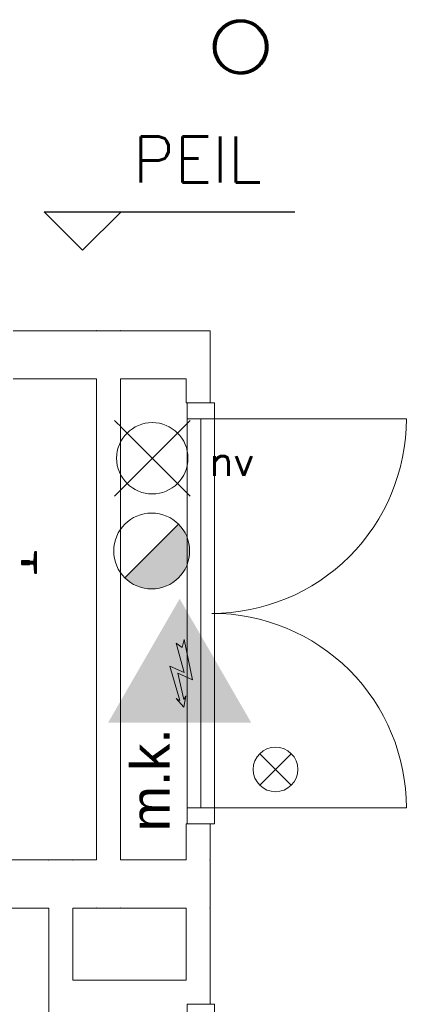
# Model space of a CAD drawing. Header units: millimetres. Extents: x -13022 to 1371524, y -38729 to 632593.
# Tile 74 of 256: x 691765 to 693446, y -11224 to -7131. Entities that reach past the tile are written whole.
import ezdxf

# ---------------------------------------------------------------- set-up
doc = ezdxf.new("R2010")
doc.units = ezdxf.units.MM
doc.header["$LTSCALE"] = 35
doc.set_wipeout_variables(frame=1)
doc.linetypes.add('DASHED', pattern=[200, 100, -100])
for name, color, linetype, lineweight in [('Al65----_beveiliging-inst', 92, 'Continuous', 9), ('B6 TEKST', 7, 'Continuous', 25), ('B95 tekst', 7, 'Continuous', 25), ('brandveiligheid voorzieningen', 10, 'Continuous', 9)]:
    doc.layers.add(name, color=color, linetype=linetype, lineweight=lineweight)
for name, color, linetype in [('LAYER102', 1, 'Continuous'), ('LAYER111', 7, 'Continuous'), ('LAYER28', 7, 'Continuous'), ('LAYER30', 7, 'Continuous'), ('LAYER31', 7, 'Continuous'), ('LAYER66', 7, 'Continuous')]:
    doc.layers.add(name, color=color, linetype=linetype)
doc.styles.add('Algemeen', font='simplex.shx', dxfattribs={"height": 2.5})
doc.styles.add('SIMPLEX', font='SIMPLEX.SHX', dxfattribs={"width": 0.75})
doc.styles.get("Standard").update_dxf_attribs({"font": 'simplex.shx'})
pattern_1 = [(225, (475378.7201, -17008.80355), (0.2121320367, -0.2121320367), []), (225, (475378.7201, -17009.01568), (0.2121320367, -0.2121320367), [])]

# ---------------------------------------------------------------- blocks, each defined once
blk = doc.blocks.new('Elektrische spanning')
at = {"layer": 'Al65----_beveiliging-inst'}
blk.add_hatch(color=50, dxfattribs=at).paths.add_polyline_path([(-4.383, 1.05), (4.383, 1.05), (0, 8.641)])
at = {"layer": 'brandveiligheid voorzieningen'}
h = blk.add_hatch(color=256, dxfattribs=at)
h.paths.add_polyline_path([(0, 10.741), (-6.201, 0), (6.201, 0)])
h.paths.add_polyline_path([(4.383, 1.05), (-4.383, 1.05), (0, 8.641)], flags=16)
blk.add_hatch(color=256, dxfattribs=at).paths.add_polyline_path([(0.393, 7.207), (0.222, 6.515), (-0.306, 6.906), (0.391, 4.34), (-0.844, 4.903), (0.017, 1.925), (-0.312, 2.098), (0.352, 1.352), (0.548, 2.331), (0.351, 2.016), (-0.169, 4.296), (1.099, 3.718)])
blk.add_lwpolyline([(0.393, 7.207), (0.222, 6.515), (-0.306, 6.906), (0.391, 4.34), (-0.844, 4.903), (0.017, 1.925), (-0.312, 2.098), (0.352, 1.352), (0.548, 2.331), (0.351, 2.016), (-0.169, 4.296), (1.099, 3.718), (0.393, 7.207)], close=True, dxfattribs=at)
blk = doc.blocks.new('Brandmelder')
at = {"layer": 'brandveiligheid voorzieningen'}
blk.add_hatch(color=256, dxfattribs=at).paths.add_polyline_path([(76.618, -89.802, 0.198912), (75.848, -87.943), (72.13, -91.661, 0.668179)])
blk.add_line((72.13, -91.661), (75.848, -87.943), dxfattribs=at)
blk.add_circle((73.989, -89.802), 2.629, dxfattribs=at)
blk = doc.blocks.new('Noodverlichting')
at = {"layer": 'Al65----_beveiliging-inst', "color": 92}
for p, q in [((163.999, -62.364), (158.754, -57.119)), ((158.754, -62.364), (163.999, -57.119))]:
    blk.add_line(p, q, dxfattribs=at)
blk.add_circle((161.376, -59.741), 2.472, dxfattribs=at)
at = {"layer": 'Al65----_beveiliging-inst', "color": 7, "style": 'Algemeen'}
blk.add_text('nv', height=2.0628, dxfattribs=at).set_placement((165.326, -60.96))
blk = doc.blocks.new('Nevenindicator')
at = {"layer": 'Al65----_beveiliging-inst', "color": 92, "ltscale": 0.7}
for p, q in [((159.186, -81.935), (161.371, -79.75)), ((159.186, -79.75), (161.371, -81.935))]:
    blk.add_line(p, q, dxfattribs=at)
blk.add_circle((160.278, -80.842), 1.545, dxfattribs=at)

msp = doc.modelspace()

# ---------------------------------------------------------------- linework, layer by layer
at = {"layer": 'B95 tekst'}
for p, q in [((691866.032, -7929.538), (692907.916, -7929.538)), ((691866.032, -7929.538), (692026.034, -8089.539)), ((692186.035, -7929.538), (692026.034, -8089.539))]:
    msp.add_line(p, q, dxfattribs=at)
at = {"layer": 'LAYER28', "color": 7, "linetype": 'Continuous', "lineweight": 25}
msp.add_lwpolyline([(692682.72, -7131.405, -2.41421358), (692569.47, -7244.663, -0.41421358), (692682.72, -7131.405)], format="xyb", close=True, dxfattribs=at)
at = {"layer": 'LAYER30', "color": 7, "linetype": 'Continuous', "lineweight": 18}
for points in [[(692460.408, -10407.147), (692460.408, -8791.155)], [(692517.408, -10407.147), (692517.408, -8791.155)], [(692574.408, -10407.147), (692574.408, -8791.155)]]:
    msp.add_lwpolyline(points, dxfattribs=at)
at = {"layer": 'LAYER31', "color": 7, "linetype": 'Continuous', "lineweight": 18}
for points in [[(692563.47, -8791.163), (693371.439, -8791.163, -0.41421361), (692563.47, -9599.155)], [(692563.47, -10407.147), (693371.47, -10407.147, 0.41421361), (692563.47, -9599.147)]]:
    msp.add_lwpolyline(points, format="xyb", dxfattribs=at)

# ---------------------------------------------------------------- block references
at = {"layer": 'Al65----_beveiliging-inst', "xscale": 60, "yscale": 60, "zscale": 60}
msp.add_blockref('Nevenindicator', (683210.926, -5397.473), dxfattribs=at)

# ---------------------------------------------------------------- texts
at = {"layer": 'B6 TEKST', "style": 'SIMPLEX'}
msp.add_text('PEIL', height=192, dxfattribs=at).set_placement((692235.429, -7808.554))
at = {"layer": 'LAYER102', "color": 7, "linetype": 'Continuous', "lineweight": 0, "char_height": 162, "attachment_point": 7, "line_spacing_factor": 1.333333}
for s, insert in [('\\pi-504.72;{\\fArial|b1|i0|c0|p34;\\H1.2346x;kantoor\\fArial|b0|i0|c0|p34;\\H0.81x;\\P\\pi-698.63;kantoorfunctie \\P\\pi-399.6;24,8 m2}', (797371.608, -8325.223)), ('\\pi-504.72;{\\fArial|b1|i0|c0|p34;\\H1.2346x;kantoor\\fArial|b0|i0|c0|p34;\\H0.81x;\\P\\pi-698.63;kantoorfunctie \\P\\pi-399.6;20,6 m2}', (803164.196, -9131.62))]:
    msp.add_mtext(s, dxfattribs=dict(at, insert=insert))
at = {"layer": 'LAYER102', "color": 7, "linetype": 'Continuous', "lineweight": 0, "insert": (692387.741, -10505.101), "char_height": 162, "attachment_point": 7, "rotation": 90, "line_spacing_factor": 1.333333}
msp.add_mtext('{\\fArial|b0|i0|c0|p34;m.k.}', dxfattribs=at)

# ---------------------------------------------------------------- wipeouts: each hides what was drawn before it
at = {"linetype": 'Continuous', "lineweight": 0}
for points in [[(691829.033, -9432.663), (691826.033, -9429.878), (691823.658, -9396.626), (691822.392, -9393.978), (691819.658, -9392.903), (691809.47, -9392.912), (691806.939, -9393.81), (691805.548, -9396.102), (691773.158, -9396.102), (691772.158, -9395.102), (691772.158, -9381.223), (691773.158, -9380.223), (691805.564, -9380.223), (691806.954, -9382.508), (691809.47, -9383.402), (691819.658, -9383.411), (691822.376, -9382.34), (691823.642, -9379.7), (691826.033, -9346.448), (691829.033, -9343.655), (691834.158, -9343.663), (691834.158, -9432.663)], [(692455.72, -10474.147), (692505.72, -10474.147), (692555.72, -10474.147), (692555.72, -10624.142), (692505.72, -10724.147), (692455.72, -10624.144)], [(690179.72, -10824.147), (690079.72, -10724.147), (690179.72, -10624.147), (691885.658, -10624.147), (691935.658, -10724.147), (691885.658, -10824.147)], [(692184.158, -10824.147), (692134.158, -10824.147), (692084.158, -10824.147), (692084.158, -10824.15), (692134.158, -10724.147), (692184.158, -10824.15)], [(691885.658, -11174.163), (691935.658, -11174.163), (691985.658, -11224.163), (691985.658, -12789.147), (691935.658, -12789.147), (691885.658, -12789.147)]]:
    msp.add_wipeout(points, dxfattribs=at).dxf.layer = 'LAYER111'

# ---------------------------------------------------------------- next in the draw order: hatches: boundary and pattern name
at = {"layer": 'LAYER66', "linetype": 'Continuous', "lineweight": 13}
h = msp.add_hatch(dxfattribs=at)
h.set_pattern_fill('~A--FYV~', style=0, pattern_type=0)
h.set_pattern_definition(pattern_1)
h.paths.add_polyline_path([(691834.158, -9432.663), (691834.158, -9343.663), (691829.033, -9343.663, 0.39337186), (691826.033, -9346.448), (691823.658, -9379.7, -0.39331824), (691819.658, -9383.411), (691809.47, -9383.413, -0.35564929), (691805.564, -9380.223), (691773.158, -9380.223), (691772.158, -9381.223), (691772.158, -9395.102), (691773.158, -9396.102), (691805.564, -9396.102, -0.35564929), (691809.47, -9392.912), (691819.658, -9392.913, -0.39331824), (691823.658, -9396.626), (691826.064, -9429.878, 0.39337186), (691829.033, -9432.663)], flags=0)

# ---------------------------------------------------------------- next in the draw order: linework, layer by layer
at = {"layer": 'LAYER102', "color": 7, "linetype": 'Continuous', "lineweight": 18}
for points in [[(692455.72, -10624.144), (692455.72, -10474.147)], [(692455.72, -10474.147), (692505.72, -10474.147), (692555.72, -10474.147)], [(692555.72, -10474.147), (692555.72, -10624.142)], [(690179.72, -10624.147), (691885.658, -10624.147)], [(691885.658, -10824.147), (690179.72, -10824.147)], [(692184.158, -10824.147), (692134.158, -10824.147), (692084.158, -10824.147)], [(691885.658, -12789.147), (691885.658, -11174.163)]]:
    msp.add_lwpolyline(points, dxfattribs=at)
at = {"layer": 'LAYER102', "color": 7, "linetype": 'DASHED', "lineweight": 18}
msp.add_lwpolyline([(692455.72, -10474.147), (692505.72, -10474.147), (692555.72, -10474.147)], dxfattribs=at)
at = {"layer": 'LAYER102', "color": 7, "linetype": 'Continuous', "lineweight": 0}
for p in [(692084.158, -10824.147), (692184.158, -10824.15)]:
    msp.add_point(p, dxfattribs=at)
at = {"layer": 'LAYER30', "color": 7, "linetype": 'Continuous', "lineweight": 18}
msp.add_lwpolyline([(692460.408, -10474.147), (692460.408, -10407.147), (692574.408, -10407.147), (692574.408, -10474.147)], close=True, dxfattribs=at)
at = {"layer": 'LAYER66', "color": 7, "linetype": 'Continuous', "lineweight": 25}
msp.add_lwpolyline([(691834.158, -9432.663), (691834.158, -9343.663), (691829.033, -9343.663, 0.39337186), (691826.033, -9346.448), (691823.658, -9379.7, -0.39331824), (691819.658, -9383.411), (691809.47, -9383.413, -0.35564929), (691805.564, -9380.223), (691773.158, -9380.223), (691772.158, -9381.223), (691772.158, -9395.102), (691773.158, -9396.102), (691805.564, -9396.102, -0.35564929), (691809.47, -9392.912), (691819.658, -9392.913, -0.39331824), (691823.658, -9396.626), (691826.064, -9429.878, 0.39337186), (691829.033, -9432.663)], format="xyb", close=True, dxfattribs=at)

# ---------------------------------------------------------------- next in the draw order: wipeouts: each hides what was drawn before it
at = {"linetype": 'Continuous', "lineweight": 0}
for points in [[(692682.72, -7357.905), (692682.72, -7347.905), (692700.642, -7346.337), (692718.033, -7341.679), (692734.345, -7334.073), (692749.079, -7323.751), (692761.814, -7311.026), (692772.126, -7296.284), (692779.736, -7279.973), (692784.392, -7262.591), (692785.97, -7244.663), (692784.392, -7226.735), (692779.736, -7209.352), (692772.126, -7193.042), (692761.814, -7178.3), (692749.079, -7165.575), (692734.345, -7155.253), (692718.033, -7147.647), (692700.642, -7142.989), (692682.72, -7141.421), (692664.798, -7142.989), (692647.408, -7147.647), (692631.095, -7155.253), (692616.361, -7165.575), (692603.626, -7178.3), (692593.314, -7193.042), (692585.704, -7209.352), (692581.048, -7226.735), (692579.486, -7244.663), (692581.048, -7262.59), (692585.704, -7279.972), (692593.314, -7296.28), (692603.642, -7311.02), (692616.361, -7323.745), (692631.111, -7334.066), (692647.408, -7341.672), (692664.798, -7346.329), (692682.72, -7347.897), (692682.72, -7357.905), (692663.751, -7356.305), (692645.314, -7351.551), (692627.939, -7343.775), (692612.111, -7333.2), (692598.283, -7320.123), (692586.829, -7304.913), (692578.095, -7288.001), (692572.314, -7269.864), (692569.658, -7251.015), (692570.189, -7231.987), (692573.908, -7213.316), (692580.689, -7195.532), (692590.361, -7179.136), (692602.642, -7164.592), (692617.189, -7152.309), (692633.579, -7142.638), (692651.361, -7135.847), (692670.033, -7132.134), (692689.064, -7131.598), (692707.908, -7134.259), (692726.048, -7140.039), (692742.97, -7148.774), (692758.173, -7160.221), (692771.251, -7174.053), (692781.829, -7189.879), (692789.611, -7207.255), (692794.361, -7225.686), (692795.954, -7244.655), (692794.236, -7264.319), (692789.126, -7283.386), (692780.783, -7301.275), (692769.47, -7317.445), (692755.501, -7331.403), (692739.345, -7342.725), (692721.454, -7351.068), (692702.376, -7356.177), (692682.72, -7357.897)], [(691737.158, -8624.147), (691737.158, -8524.147), (691737.158, -8424.147), (692084.158, -8424.147), (692134.158, -8524.147), (692084.158, -8624.147)], [(692455.72, -8624.144), (692555.72, -8424.15), (692555.72, -8724.155), (692455.72, -8724.155)], [(692455.72, -10824.152), (692505.72, -10724.147), (692555.72, -10824.15), (692555.72, -11224.155), (692505.72, -11174.155), (692455.72, -11124.155)]]:
    msp.add_wipeout(points, dxfattribs=at).dxf.layer = 'LAYER111'

# ---------------------------------------------------------------- next in the draw order: hatches: boundary and pattern name
at = {"layer": 'LAYER28', "linetype": 'Continuous', "lineweight": 13}
h = msp.add_hatch(dxfattribs=at)
h.set_pattern_fill('~A--FYV~', style=0, pattern_type=0)
h.set_pattern_definition([(45, (475378.7201, -17008.80355), (-0.2121320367, 0.2121320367), []), (45, (475378.7201, -17008.59142), (-0.2121320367, 0.2121320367), [])])
h.paths.add_polyline_path([(692682.72, -7357.905), (692682.72, -7347.905, 2.41421358), (692579.47, -7244.663, 0.41421358), (692682.72, -7347.905), (692682.72, -7357.905, -2.41409149), (692795.97, -7244.655, -0.41423383)], flags=0)

# ---------------------------------------------------------------- next in the draw order: linework, layer by layer
at = {"layer": 'LAYER102', "color": 7, "linetype": 'Continuous', "lineweight": 18}
for points in [[(691737.158, -8424.147), (692084.158, -8424.147)], [(692555.72, -8424.15), (692555.72, -8724.155)], [(692084.158, -8624.147), (691737.158, -8624.147)], [(692455.72, -8724.155), (692455.72, -8624.144)], [(692555.72, -8724.155), (692455.72, -8724.155)], [(692455.72, -11124.155), (692455.72, -10824.152)], [(692555.72, -10824.15), (692555.72, -11224.155)]]:
    msp.add_lwpolyline(points, dxfattribs=at)
at = {"layer": 'LAYER102', "color": 7, "linetype": 'DASHED', "lineweight": 18}
msp.add_lwpolyline([(692555.72, -8724.155), (692455.72, -8724.155)], dxfattribs=at)
at = {"layer": 'LAYER28', "color": 7, "linetype": 'Continuous', "lineweight": 25}
for points in [[(692682.72, -7131.405, -2.41421358), (692569.47, -7244.663, -0.41421358), (692682.72, -7131.405)], [(692682.72, -7357.905), (692682.72, -7347.905, 2.41421358), (692579.47, -7244.663, 0.41421358), (692682.72, -7347.905), (692682.72, -7357.905, -2.41409149), (692795.97, -7244.655, -0.41423383), (692682.72, -7357.905)]]:
    msp.add_lwpolyline(points, format="xyb", close=True, dxfattribs=at)
at = {"layer": 'LAYER30', "color": 7, "linetype": 'Continuous', "lineweight": 18}
msp.add_lwpolyline([(692460.408, -8791.155), (692460.408, -8724.155), (692574.408, -8724.155), (692574.408, -8791.155)], close=True, dxfattribs=at)

# ---------------------------------------------------------------- next in the draw order: wipeouts: each hides what was drawn before it
at = {"linetype": 'Continuous', "lineweight": 0}
for points in [[(691829.033, -9432.663), (691826.033, -9429.878), (691823.658, -9396.626), (691822.392, -9393.978), (691819.658, -9392.903), (691809.47, -9392.912), (691806.939, -9393.81), (691805.548, -9396.102), (691773.158, -9396.102), (691772.158, -9395.102), (691772.158, -9381.223), (691773.158, -9380.223), (691805.564, -9380.223), (691806.954, -9382.508), (691809.47, -9383.402), (691819.658, -9383.411), (691822.376, -9382.34), (691823.642, -9379.7), (691826.033, -9346.448), (691829.033, -9343.655), (691834.158, -9343.663), (691834.158, -9432.663)], [(691885.658, -10824.15), (691935.658, -10724.147), (691985.658, -10824.15), (691985.658, -11124.163), (691935.658, -11174.163), (691885.658, -11174.163)]]:
    msp.add_wipeout(points, dxfattribs=at).dxf.layer = 'LAYER111'

# ---------------------------------------------------------------- next in the draw order: hatches: boundary and pattern name
at = {"layer": 'LAYER66', "linetype": 'Continuous', "lineweight": 13}
h = msp.add_hatch(dxfattribs=at)
h.set_pattern_fill('~A--FYV~', style=0, pattern_type=0)
h.set_pattern_definition(pattern_1)
h.paths.add_polyline_path([(691834.158, -9432.663), (691834.158, -9343.663), (691829.033, -9343.663, 0.39337186), (691826.033, -9346.448), (691823.658, -9379.7, -0.39331824), (691819.658, -9383.411), (691809.47, -9383.413, -0.35564929), (691805.564, -9380.223), (691773.158, -9380.223), (691772.158, -9381.223), (691772.158, -9395.102), (691773.158, -9396.102), (691805.564, -9396.102, -0.35564929), (691809.47, -9392.912), (691819.658, -9392.913, -0.39331824), (691823.658, -9396.626), (691826.064, -9429.878, 0.39337186), (691829.033, -9432.663)], flags=0)

# ---------------------------------------------------------------- next in the draw order: linework, layer by layer
at = {"layer": 'LAYER102', "color": 7, "linetype": 'DASHED', "lineweight": 18}
for points in [[(691885.658, -10824.147), (690179.72, -10824.147)], [(691885.658, -11174.163), (691885.658, -10824.15)], [(691885.658, -12789.147), (691885.658, -11174.163)]]:
    msp.add_lwpolyline(points, dxfattribs=at)
at = {"layer": 'LAYER102', "color": 7, "linetype": 'Continuous', "lineweight": 18}
for points in [[(691885.658, -11174.163), (691885.658, -10824.15)], [(691985.658, -10824.15), (691985.658, -11124.163)]]:
    msp.add_lwpolyline(points, dxfattribs=at)
at = {"layer": 'LAYER66', "color": 7, "linetype": 'Continuous', "lineweight": 25}
msp.add_lwpolyline([(691834.158, -9432.663), (691834.158, -9343.663), (691829.033, -9343.663, 0.39337186), (691826.033, -9346.448), (691823.658, -9379.7, -0.39331824), (691819.658, -9383.411), (691809.47, -9383.413, -0.35564929), (691805.564, -9380.223), (691773.158, -9380.223), (691772.158, -9381.223), (691772.158, -9395.102), (691773.158, -9396.102), (691805.564, -9396.102, -0.35564929), (691809.47, -9392.912), (691819.658, -9392.913, -0.39331824), (691823.658, -9396.626), (691826.064, -9429.878, 0.39337186), (691829.033, -9432.663)], format="xyb", close=True, dxfattribs=at)

# ---------------------------------------------------------------- next in the draw order: wipeouts: each hides what was drawn before it
at = {"linetype": 'Continuous', "lineweight": 0}
for points in [[(692184.158, -10624.144), (692134.158, -10724.147), (692084.158, -10624.144), (692084.158, -8624.144), (692134.158, -8524.147), (692184.158, -8624.144)], [(691985.658, -10624.144), (691935.658, -10724.147), (691885.658, -10624.144), (691885.658, -10624.147), (691935.658, -10624.147), (691985.658, -10624.147)], [(692555.72, -10824.147), (692505.72, -10724.147), (692555.72, -10624.147), (692555.72, -10624.147), (692555.72, -10724.147)]]:
    msp.add_wipeout(points, dxfattribs=at).dxf.layer = 'LAYER111'

# ---------------------------------------------------------------- next in the draw order: linework, layer by layer
at = {"layer": 'LAYER102', "color": 7, "linetype": 'DASHED', "lineweight": 18}
for points in [[(692084.158, -8624.147), (691737.158, -8624.147)], [(692555.72, -10474.147), (692555.72, -10624.142)], [(690179.72, -10624.147), (691885.658, -10624.147)], [(692555.72, -10624.147), (692555.72, -10724.147), (692555.72, -10824.147)]]:
    msp.add_lwpolyline(points, dxfattribs=at)
at = {"layer": 'LAYER102', "color": 7, "linetype": 'Continuous', "lineweight": 18}
for points in [[(692084.158, -10624.144), (692084.158, -8624.144)], [(692184.158, -8624.144), (692184.158, -10624.144)], [(691885.658, -10624.147), (691935.658, -10624.147), (691985.658, -10624.147)], [(692555.72, -10624.147), (692555.72, -10724.147), (692555.72, -10824.147)]]:
    msp.add_lwpolyline(points, dxfattribs=at)
at = {"layer": 'LAYER102', "color": 7, "linetype": 'Continuous', "lineweight": 0}
for p in [(691885.658, -10624.144), (691885.658, -10624.144), (691985.658, -10624.147), (692555.72, -10624.147), (692555.72, -10624.147), (692555.72, -10824.147), (692555.72, -10824.147)]:
    msp.add_point(p, dxfattribs=at)

# ---------------------------------------------------------------- next in the draw order: block references
at = {"ltscale": 0.1}
for name, p, xscale, yscale, zscale in [('Noodverlichting', (682633.1, -5369.931), 60, 60, 60), ('Elektrische spanning', (692429.336, -10053.944), 48, 48, 48)]:
    msp.add_blockref(name, p, dxfattribs=dict(at, xscale=xscale, yscale=yscale, zscale=zscale))
at = {"layer": 'Al65----_beveiliging-inst', "xscale": 60, "yscale": 60, "zscale": 60}
msp.add_blockref('Brandmelder', (687873.829, -3951.705), dxfattribs=at)

# ---------------------------------------------------------------- next in the draw order: wipeouts: each hides what was drawn before it
at = {"linetype": 'Continuous', "lineweight": 0}
for points in [[(692184.158, -8424.15), (692134.158, -8524.147), (692084.158, -8424.15), (692084.158, -8424.147), (692134.158, -8424.147), (692184.158, -8424.147)], [(691985.658, -11224.163), (691935.658, -11174.163), (691985.658, -11124.163), (692455.72, -11124.163), (692505.72, -11174.163), (692555.72, -11224.163)]]:
    msp.add_wipeout(points, dxfattribs=at).dxf.layer = 'LAYER111'

# ---------------------------------------------------------------- next in the draw order: linework, layer by layer
at = {"layer": 'LAYER102', "color": 7, "linetype": 'DASHED', "lineweight": 18}
for points in [[(691737.158, -8424.147), (692084.158, -8424.147)], [(692555.72, -10824.15), (692555.72, -11224.155)], [(691985.658, -11124.163), (692455.72, -11124.163)]]:
    msp.add_lwpolyline(points, dxfattribs=at)
at = {"layer": 'LAYER102', "color": 7, "linetype": 'Continuous', "lineweight": 18}
for points in [[(692084.158, -8424.147), (692134.158, -8424.147), (692184.158, -8424.147)], [(691985.658, -11124.163), (692455.72, -11124.163)]]:
    msp.add_lwpolyline(points, dxfattribs=at)
at = {"layer": 'LAYER102', "color": 7, "linetype": 'Continuous', "lineweight": 0}
for p in [(692084.158, -8424.15), (692084.158, -8424.15), (692184.158, -8424.147)]:
    msp.add_point(p, dxfattribs=at)
at = {"layer": 'LAYER30', "color": 7, "linetype": 'Continuous', "lineweight": 18}
msp.add_lwpolyline([(692460.408, -11291.155), (692460.408, -11224.155), (692574.408, -11224.155), (692574.408, -11291.155)], close=True, dxfattribs=at)

# ---------------------------------------------------------------- next in the draw order: wipeouts: each hides what was drawn before it
at = {"linetype": 'Continuous', "lineweight": 0}
msp.add_wipeout([(692184.158, -10824.147), (692134.158, -10724.147), (692184.158, -10624.147), (692455.72, -10624.147), (692505.72, -10724.147), (692455.72, -10824.147)], dxfattribs=at).dxf.layer = 'LAYER111'

# ---------------------------------------------------------------- next in the draw order: linework, layer by layer
at = {"layer": 'LAYER102', "color": 7, "linetype": 'DASHED', "lineweight": 18}
for points in [[(692455.72, -10624.144), (692455.72, -10474.147)], [(692184.158, -10624.147), (692455.72, -10624.147)], [(692455.72, -10824.147), (692184.158, -10824.147)], [(692455.72, -11124.155), (692455.72, -10824.152)]]:
    msp.add_lwpolyline(points, dxfattribs=at)
at = {"layer": 'LAYER102', "color": 7, "linetype": 'Continuous', "lineweight": 18}
for points in [[(692184.158, -10624.147), (692455.72, -10624.147)], [(692455.72, -10824.147), (692184.158, -10824.147)]]:
    msp.add_lwpolyline(points, dxfattribs=at)
at = {"layer": 'LAYER102', "color": 7, "linetype": 'Continuous', "lineweight": 0}
msp.add_point((692184.158, -10824.15), dxfattribs=at)

# ---------------------------------------------------------------- next in the draw order: wipeouts: each hides what was drawn before it
at = {"linetype": 'Continuous', "lineweight": 0}
for points in [[(692184.158, -8624.147), (692134.158, -8524.147), (692184.158, -8424.147), (692555.72, -8424.147), (692505.72, -8524.147), (692455.72, -8624.147)], [(691985.658, -10824.147), (691935.658, -10724.147), (691985.658, -10624.147), (692084.158, -10624.147), (692134.158, -10724.147), (692084.158, -10824.147)]]:
    msp.add_wipeout(points, dxfattribs=at).dxf.layer = 'LAYER111'

# ---------------------------------------------------------------- next in the draw order: linework, layer by layer
at = {"layer": 'LAYER102', "color": 7, "linetype": 'DASHED', "lineweight": 18}
for points in [[(692084.158, -8424.147), (692134.158, -8424.147), (692184.158, -8424.147)], [(692184.158, -8424.147), (692555.72, -8424.147)], [(692555.72, -8424.15), (692555.72, -8724.155)], [(692084.158, -10624.144), (692084.158, -8624.144)], [(692184.158, -8624.144), (692184.158, -10624.144)], [(692455.72, -8624.147), (692184.158, -8624.147)], [(692455.72, -8724.155), (692455.72, -8624.144)], [(691885.658, -10624.147), (691935.658, -10624.147), (691985.658, -10624.147)], [(691985.658, -10624.147), (692084.158, -10624.147)], [(692084.158, -10824.147), (691985.658, -10824.147)], [(691985.658, -10824.15), (691985.658, -11124.163)], [(692184.158, -10824.147), (692134.158, -10824.147), (692084.158, -10824.147)]]:
    msp.add_lwpolyline(points, dxfattribs=at)
at = {"layer": 'LAYER102', "color": 7, "linetype": 'Continuous', "lineweight": 18}
for points in [[(692184.158, -8424.147), (692555.72, -8424.147)], [(692455.72, -8624.147), (692184.158, -8624.147)], [(691985.658, -10624.147), (692084.158, -10624.147)], [(692084.158, -10824.147), (691985.658, -10824.147)]]:
    msp.add_lwpolyline(points, dxfattribs=at)
at = {"layer": 'LAYER102', "color": 7, "linetype": 'Continuous', "lineweight": 0}
for p in [(692184.158, -8424.147), (691985.658, -10624.147), (692084.158, -10824.147)]:
    msp.add_point(p, dxfattribs=at)

doc.saveas('drawing.dxf')
